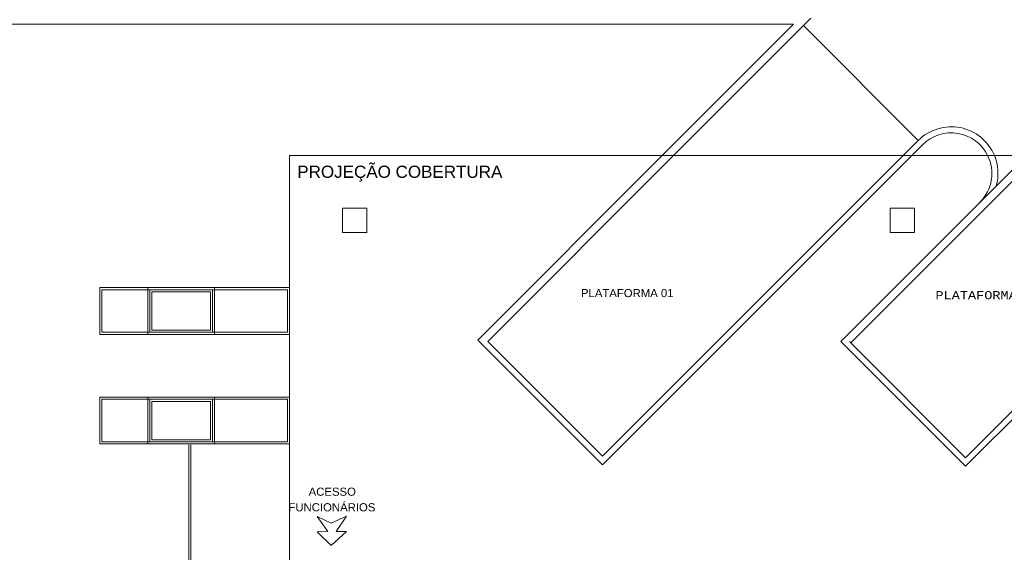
# Model space of a CAD drawing. Header units: feet. Extents: x 8 to 127, y 6 to 90.
# Tile 163 of 256: x 19.99 to 32.12, y 64.59 to 71.14. Entities that reach past the tile are written whole.
import ezdxf

# ---------------------------------------------------------------- set-up
doc = ezdxf.new("R2010")
doc.units = ezdxf.units.FT
doc.header["$MEASUREMENT"] = 0
doc.linetypes.add('HIDDENX2', pattern=[1.905, 1.27, -0.635])
for name, color, linetype in [('20', 252, 'Continuous'), ('ALV Baixa', 252, 'Continuous'), ('Cotas_Níveis', 254, 'Continuous'), ('FINA', 7, 'Continuous'), ('Projeção', 252, 'HIDDENX2'), ('texto', 7, 'Continuous')]:
    doc.layers.add(name, color=color, linetype=linetype)
doc.layers.add('4 ACM cobertura azul', color=188, linetype='Continuous', lineweight=25)
doc.layers.add('4 Telha lateral', color=7, linetype='Continuous', lineweight=25)
doc.styles.add('Arial', font='arial.ttf')
doc.styles.add('CourierNew', font='cour.ttf')

msp = doc.modelspace()

# ---------------------------------------------------------------- linework, layer by layer
at = {"layer": '20', "lineweight": 5}
for p, q in [((29.521, 71.089), (14.815, 71.089)), ((27.905, 69.473), (29.521, 71.089)), ((28.046, 69.473), (29.738, 71.164)), ((29.645, 71.072), (31.059, 69.657)), ((30.875, 69.473), (31.059, 69.657)), ((27.17, 65.662), (31.112, 69.604)), ((30.981, 69.473), (31.112, 69.604)), ((25.632, 67.2), (27.905, 69.473)), ((25.756, 67.183), (28.046, 69.473)), ((27.17, 65.768), (30.875, 69.473)), ((30.105, 67.183), (32.395, 69.473)), ((30.228, 67.165), (32.536, 69.473)), ((31.643, 65.751), (35.365, 69.473)), ((31.643, 65.645), (35.471, 69.473)), ((25.632, 67.2), (27.17, 65.662)), ((25.756, 67.183), (27.17, 65.768)), ((30.105, 67.183), (31.643, 65.645)), ((30.211, 67.183), (31.643, 65.751)), ((30.228, 67.059), (31.643, 65.645))]:
    msp.add_line(p, q, dxfattribs=at)
for radius, start, end in [(0.575, 22.7054, 135), (0.5, 26.3523, 135), (0.5, 315, 26.3523), (0.575, 344.5918, 22.7054)]:
    msp.add_arc((31.466, 69.251), radius, start, end, dxfattribs=at)
at = {"layer": '4 ACM cobertura azul', "lineweight": 5}
for p, q in [((23.315, 67.845), (20.978, 67.845)), ((20.978, 67.845), (20.978, 67.27)), ((23.29, 67.82), (21.003, 67.82)), ((21.003, 67.82), (21.003, 67.295)), ((21.567, 67.845), (22.392, 67.845)), ((21.567, 67.27), (21.567, 67.845)), ((21.592, 67.82), (22.367, 67.82)), ((21.592, 67.295), (21.592, 67.82)), ((22.367, 67.82), (22.367, 67.295)), ((22.392, 67.845), (22.392, 67.27)), ((23.29, 67.295), (23.29, 67.82)), ((23.315, 67.27), (23.315, 67.845)), ((20.978, 67.27), (23.315, 67.27)), ((21.003, 67.295), (23.29, 67.295)), ((22.392, 67.27), (21.567, 67.27)), ((22.367, 67.295), (21.592, 67.295)), ((23.315, 66.495), (20.978, 66.495)), ((20.978, 66.495), (20.978, 65.92)), ((23.29, 66.47), (21.003, 66.47)), ((21.003, 66.47), (21.003, 65.945)), ((21.567, 66.495), (22.392, 66.495)), ((21.567, 65.92), (21.567, 66.495)), ((21.592, 66.47), (22.367, 66.47)), ((21.592, 65.945), (21.592, 66.47)), ((22.367, 66.47), (22.367, 65.945)), ((22.392, 66.495), (22.392, 65.92)), ((23.29, 65.945), (23.29, 66.47)), ((23.315, 65.92), (23.315, 66.495)), ((20.978, 65.92), (23.315, 65.92)), ((21.003, 65.945), (23.29, 65.945)), ((22.392, 65.92), (21.567, 65.92)), ((22.367, 65.945), (21.592, 65.945))]:
    msp.add_line(p, q, dxfattribs=at)
at = {"layer": '4 Telha lateral', "lineweight": 5}
for p, q in [((23.315, 46.953), (23.315, 69.473)), ((23.315, 69.473), (62.415, 69.473))]:
    msp.add_line(p, q, dxfattribs=at)
at = {"layer": 'ALV Baixa', "lineweight": 5}
for p, q in [((22.074, 65.91), (22.074, 64.079)), ((22.099, 65.91), (22.099, 64.079))]:
    msp.add_line(p, q, dxfattribs=at)
at = {"layer": 'Cotas_Níveis', "linetype": 'Continuous', "lineweight": 5}
for p, q in [((23.787, 64.841), (23.654, 65.028)), ((23.654, 65.028), (23.827, 64.944)), ((23.827, 64.944), (24.017, 65.031)), ((24.017, 65.031), (23.888, 64.842)), ((23.656, 64.84), (23.787, 64.841)), ((23.829, 64.67), (23.656, 64.84)), ((24.018, 64.843), (23.829, 64.67)), ((23.888, 64.842), (24.018, 64.843))]:
    msp.add_line(p, q, dxfattribs=at)
at = {"layer": 'FINA', "linetype": 'Continuous', "lineweight": 5}
for p, q in [((24.265, 68.823), (23.965, 68.823)), ((23.965, 68.823), (23.965, 68.523)), ((24.265, 68.523), (24.265, 68.823)), ((31.015, 68.823), (30.715, 68.823)), ((30.715, 68.823), (30.715, 68.523)), ((31.015, 68.523), (31.015, 68.823)), ((23.965, 68.523), (24.265, 68.523)), ((30.715, 68.523), (31.015, 68.523)), ((22.342, 67.795), (21.617, 67.795)), ((21.617, 67.795), (21.617, 67.32)), ((22.342, 67.32), (22.342, 67.795)), ((21.617, 67.32), (22.342, 67.32)), ((22.342, 66.445), (21.617, 66.445)), ((21.617, 66.445), (21.617, 65.97)), ((22.342, 65.97), (22.342, 66.445)), ((21.617, 65.97), (22.342, 65.97))]:
    msp.add_line(p, q, dxfattribs=at)
at = {"layer": 'Projeção', "lineweight": 5}
for p, q in [((23.315, 46.953), (23.315, 69.473)), ((23.315, 69.473), (62.415, 69.473))]:
    msp.add_line(p, q, dxfattribs=at)
at = {"layer": 'Projeção', "lineweight": 5, "ltscale": 5}
for p, q in [((23.315, 67.845), (22.392, 67.845)), ((22.392, 67.27), (23.315, 67.27)), ((23.315, 66.495), (22.392, 66.495)), ((22.392, 65.92), (23.315, 65.92))]:
    msp.add_line(p, q, dxfattribs=at)

# ---------------------------------------------------------------- texts
at = {"layer": 'texto', "lineweight": 5, "attachment_point": 7, "line_spacing_factor": 0.9}
for s, insert, char_height, width, style in [('PROJEÇÃO COBERTURA', (23.41, 69.151), 0.15, 5.05473, 'Arial'), ('PLATAFORMA 01', (26.904, 67.727), 0.1, 2.28277, 'Arial'), ('PLATAFORMA 02', (31.271, 67.701), 0.1, 2.73088, 'CourierNew'), ('ACESSO', (23.55, 65.281), 0.1, 1.16494, 'Arial'), ('FUNCIONÁRIOS', (23.301, 65.089), 0.1, 2.14268, 'Arial')]:
    msp.add_mtext(s, dxfattribs=dict(at, insert=insert, char_height=char_height, width=width, style=style))

doc.saveas('drawing.dxf')
